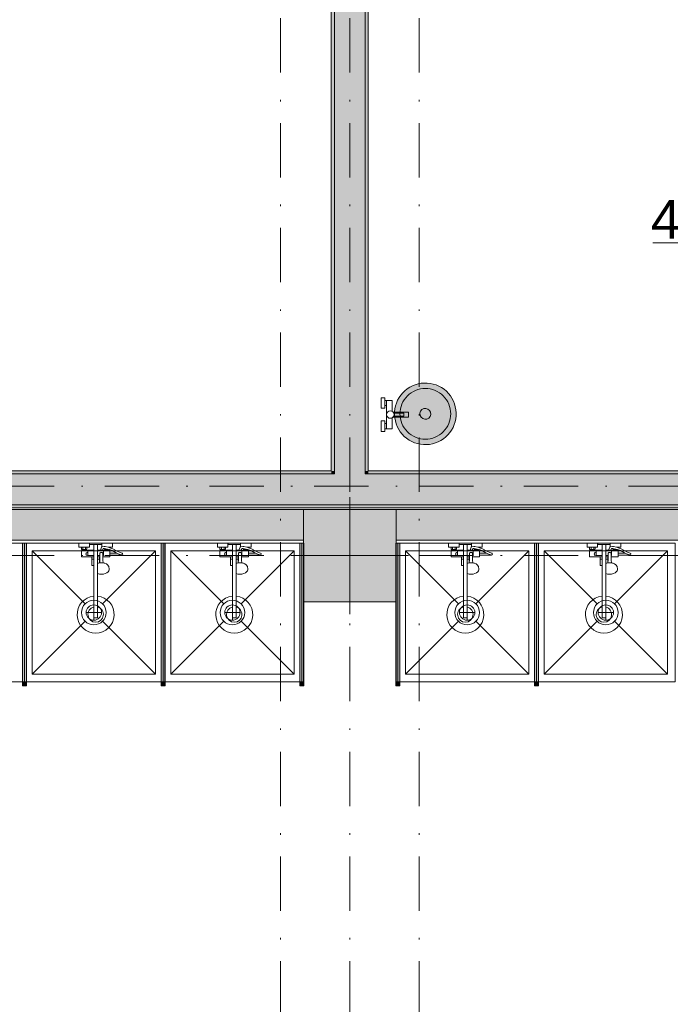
# Model space of a CAD drawing. Header units: millimetres. Extents: x 0 to 1184, y 0 to 836.
# Tile 48 of 61: x 780 to 822, y 420 to 484. Entities that reach past the tile are written whole.
import ezdxf
from ezdxf.xclip import XClip

# ---------------------------------------------------------------- set-up
doc = ezdxf.new("R2010")
doc.units = ezdxf.units.MM
doc.header["$MEASUREMENT"] = 0
doc.header["$XCLIPFRAME"] = 0
doc.linetypes.add('Штриховая', pattern=[5.644444, 2.822222, -2.822222])
doc.linetypes.add('Штрихпунктирная', pattern=[6.702778, 3.527778, -1.763889, 0, -1.411111])
for name, color, linetype in [('Интерьер - Оборудование', 7, 'Continuous'), ('Интерьер - Оборудование бань', 7, 'Continuous'), ('Интерьер - Сантехника', 7, 'Continuous'), ('Конструктив - Колонны', 7, 'Continuous'), ('Конструктив - Стены Блок 200 нов', 7, 'Continuous'), ('Конструктив - Стены Внутр сущ.', 7, 'Continuous'), ('Элемент Модели - Зона', 7, 'Continuous'), ('Элемент Модели - Оси', 7, 'Continuous')]:
    doc.layers.add(name, color=color, linetype=linetype)
doc.styles.add('СГЕНЕРИР_СТИЛЬ_3', font='txt')

# ---------------------------------------------------------------- blocks, each defined once
blk = doc.blocks.new('Чертеж_4_4', base_point=(-278.479, 89.564))
at = {"layer": 'Интерьер - Оборудование', "linetype": 'Continuous', "lineweight": 0, "true_color": 0x000000}
for points in [[(780.521, 450.364), (780.281, 450.364), (780.281, 441.364), (780.521, 441.364)], [(789.521, 450.364), (789.281, 450.364), (789.281, 441.364), (789.521, 441.364)], [(798.521, 450.364), (798.281, 450.364), (798.281, 441.364), (798.521, 441.364)], [(804.761, 450.364), (804.521, 450.364), (804.521, 441.364), (804.761, 441.364)], [(813.761, 450.364), (813.521, 450.364), (813.521, 441.364), (813.761, 441.364)], [(780.526, 441.114), (780.526, 441.364), (780.276, 441.364), (780.276, 441.114)], [(789.526, 441.114), (789.526, 441.364), (789.276, 441.364), (789.276, 441.114)], [(798.526, 441.114), (798.526, 441.364), (798.276, 441.364), (798.276, 441.114)], [(804.766, 441.114), (804.766, 441.364), (804.516, 441.364), (804.516, 441.114)], [(813.766, 441.114), (813.766, 441.364), (813.516, 441.364), (813.516, 441.114)]]:
    blk.add_hatch(color=18, dxfattribs=at).paths.add_polyline_path(points)
at = {"layer": 'Интерьер - Оборудование бань', "linetype": 'Continuous', "lineweight": 0, "true_color": 0xffffff}
blk.add_hatch(color=7, dxfattribs=at).paths.add_polyline_path([(804.426, 458.696), (804.44, 458.5), (804.477, 458.307), (804.529, 458.118), (804.603, 457.936), (804.694, 457.761), (804.801, 457.597), (804.923, 457.443), (805.06, 457.302), (805.211, 457.177), (805.372, 457.064), (805.545, 456.97), (805.725, 456.893), (805.912, 456.833), (806.104, 456.793), (806.299, 456.768), (806.496, 456.768), (806.692, 456.783), (806.885, 456.821), (807.074, 456.874), (807.256, 456.948), (807.43, 457.037), (807.596, 457.144), (807.748, 457.268), (807.89, 457.403), (808.017, 457.554), (808.127, 457.716), (808.223, 457.888), (808.301, 458.068), (808.361, 458.255), (808.397, 458.448), (808.423, 458.643), (808.423, 458.839), (808.409, 459.035), (808.369, 459.228), (808.319, 459.418), (808.246, 459.6), (808.155, 459.774), (808.048, 459.939), (807.926, 460.093), (807.789, 460.234), (807.637, 460.359), (807.476, 460.471), (807.304, 460.566), (807.123, 460.643), (806.936, 460.703), (806.744, 460.742), (806.549, 460.767), (806.353, 460.767), (806.157, 460.753), (805.964, 460.714), (805.775, 460.661), (805.593, 460.588), (805.418, 460.498), (805.253, 460.392), (805.1, 460.268), (804.958, 460.132), (804.832, 459.982), (804.721, 459.819), (804.626, 459.648), (804.548, 459.468), (804.488, 459.28), (804.449, 459.088), (804.426, 458.893)])
at = {"layer": 'Конструктив - Колонны', "linetype": 'Continuous', "lineweight": 0, "true_color": 0x000000}
blk.add_hatch(color=18, dxfattribs=at).paths.add_polyline_path([(798.521, 446.564), (804.521, 446.564), (804.521, 452.564), (798.521, 452.564)])
at = {"layer": 'Конструктив - Стены Блок 200 нов', "linetype": 'Continuous', "lineweight": 0, "true_color": 0x000000}
for points in [[(800.321, 511.364), (800.321, 455.064), (800.521, 455.064), (800.521, 511.364)], [(802.521, 455.064), (802.521, 511.364), (800.521, 511.364), (800.521, 455.064)], [(802.721, 455.064), (802.721, 511.364), (802.521, 511.364), (802.521, 455.064)], [(767.518, 452.864), (800.521, 452.864), (800.521, 454.864), (767.518, 454.864)], [(767.718, 454.864), (800.321, 454.864), (800.321, 455.064), (767.718, 455.064)], [(800.321, 454.864), (800.521, 454.864), (800.521, 455.064), (800.321, 455.064)], [(800.521, 454.864), (802.521, 454.864), (802.521, 455.064), (800.521, 455.064)], [(800.521, 452.864), (802.521, 452.864), (802.521, 454.864), (800.521, 454.864)], [(802.521, 454.864), (802.721, 454.864), (802.721, 455.064), (802.521, 455.064)], [(802.521, 452.864), (892.522, 452.864), (892.522, 454.864), (802.521, 454.864)], [(802.721, 454.864), (892.322, 454.864), (892.322, 455.064), (802.721, 455.064)], [(894.522, 452.864), (622.021, 452.864), (622.021, 452.664), (894.522, 452.664)]]:
    blk.add_hatch(color=18, dxfattribs=at).paths.add_polyline_path(points)
at = {"layer": 'Конструктив - Стены Внутр сущ.', "linetype": 'Continuous', "lineweight": 0, "true_color": 0x000000}
for points in [[(714.521, 452.564), (714.521, 450.564), (798.521, 450.564), (798.521, 452.564)], [(804.521, 452.564), (804.521, 450.564), (888.521, 450.564), (888.521, 452.564)]]:
    blk.add_hatch(color=18, dxfattribs=at).paths.add_polyline_path(points)
at = {"layer": 'Интерьер - Оборудование', "color": 7, "linetype": 'Continuous', "lineweight": 15}
for p, q in [((780.276, 441.364), (780.276, 450.364)), ((780.276, 450.364), (780.281, 450.364)), ((780.526, 450.364), (780.521, 450.364)), ((780.526, 441.364), (780.526, 450.364)), ((784.901, 450.284), (785.141, 450.284)), ((785.437, 450.134), (785.431, 450.132)), ((785.449, 450.137), (785.437, 450.134)), ((785.581, 450.158), (785.449, 450.137)), ((785.593, 450.159), (785.581, 450.158)), ((785.638, 450.15), (785.593, 450.159)), ((785.832, 450.114), (785.638, 450.15)), ((785.951, 450.071), (785.832, 450.114)), ((785.843, 450.109), (785.843, 450.109)), ((789.276, 441.364), (789.276, 450.364)), ((789.276, 450.364), (789.281, 450.364)), ((789.526, 450.364), (789.521, 450.364)), ((789.526, 441.364), (789.526, 450.364)), ((793.901, 450.284), (794.141, 450.284)), ((794.437, 450.134), (794.431, 450.132)), ((794.449, 450.137), (794.437, 450.134)), ((794.581, 450.158), (794.449, 450.137)), ((794.593, 450.159), (794.581, 450.158)), ((794.638, 450.15), (794.593, 450.159)), ((794.832, 450.114), (794.638, 450.15)), ((794.951, 450.071), (794.832, 450.114)), ((794.843, 450.109), (794.843, 450.109)), ((798.276, 441.364), (798.276, 450.364)), ((798.276, 450.364), (798.281, 450.364)), ((798.526, 450.364), (798.521, 450.364)), ((798.526, 441.364), (798.526, 450.364)), ((804.516, 441.364), (804.516, 450.364)), ((804.516, 450.364), (804.521, 450.364)), ((804.766, 450.364), (804.761, 450.364)), ((804.766, 441.364), (804.766, 450.364)), ((808.901, 450.284), (809.141, 450.284)), ((809.437, 450.134), (809.431, 450.132)), ((809.449, 450.137), (809.437, 450.134)), ((809.581, 450.158), (809.449, 450.137)), ((809.593, 450.159), (809.581, 450.158)), ((809.638, 450.15), (809.593, 450.159)), ((809.832, 450.114), (809.638, 450.15)), ((809.951, 450.071), (809.832, 450.114)), ((809.843, 450.109), (809.843, 450.109)), ((813.516, 441.364), (813.516, 450.364)), ((813.516, 450.364), (813.521, 450.364)), ((813.766, 450.364), (813.761, 450.364)), ((813.766, 441.364), (813.766, 450.364)), ((817.901, 450.284), (818.141, 450.284)), ((818.437, 450.134), (818.431, 450.132)), ((818.449, 450.137), (818.437, 450.134)), ((818.581, 450.158), (818.449, 450.137)), ((818.593, 450.159), (818.581, 450.158)), ((818.638, 450.15), (818.593, 450.159)), ((818.832, 450.114), (818.638, 450.15)), ((818.951, 450.071), (818.832, 450.114)), ((818.843, 450.109), (818.843, 450.109)), ((784.091, 450.104), (784.451, 450.104)), ((784.131, 449.964), (784.411, 449.964)), ((784.131, 449.884), (784.411, 449.884)), ((784.181, 450.104), (784.181, 449.964)), ((784.361, 450.104), (784.361, 449.964)), ((784.521, 449.884), (784.521, 449.564)), ((784.521, 449.564), (784.901, 449.564)), ((784.771, 449.484), (784.901, 449.484)), ((784.901, 449.924), (784.901, 448.914)), ((785.141, 448.394), (785.141, 449.924)), ((785.29, 449.564), (785.141, 449.564)), ((785.289, 449.484), (785.141, 449.484)), ((785.271, 449.484), (785.271, 449.089)), ((785.286, 449.273), (785.291, 449.696)), ((785.291, 449.696), (785.294, 449.712)), ((785.294, 449.712), (785.301, 449.728)), ((785.301, 449.728), (785.312, 449.741)), ((785.312, 449.741), (785.326, 449.751)), ((785.326, 449.751), (785.341, 449.756)), ((785.466, 449.924), (785.327, 449.924)), ((785.365, 449.768), (785.341, 449.756)), ((785.341, 449.756), (785.343, 449.757)), ((785.341, 449.756), (785.341, 449.756)), ((785.343, 449.757), (785.361, 449.759)), ((785.361, 449.759), (785.421, 449.759)), ((785.391, 449.772), (785.365, 449.768)), ((785.417, 449.768), (785.391, 449.772)), ((785.441, 449.756), (785.417, 449.768)), ((785.421, 449.759), (785.439, 449.757)), ((785.439, 449.757), (785.441, 449.756)), ((785.441, 449.756), (785.442, 449.756)), ((785.441, 449.756), (785.456, 449.751)), ((785.456, 449.751), (785.471, 449.741)), ((785.471, 449.741), (785.482, 449.728)), ((785.482, 449.728), (785.489, 449.712)), ((785.489, 449.712), (785.491, 449.696)), ((785.494, 449.484), (785.491, 449.696)), ((785.521, 449.564), (785.493, 449.564)), ((785.521, 449.564), (785.521, 449.884)), ((785.521, 449.844), (785.521, 449.871)), ((785.521, 449.813), (785.521, 449.844)), ((785.521, 449.779), (785.521, 449.813)), ((785.605, 450.025), (785.589, 450.028)), ((785.796, 449.989), (785.605, 450.025)), ((785.631, 449.964), (785.681, 449.964)), ((785.911, 449.884), (785.631, 449.884)), ((785.681, 450.011), (785.681, 449.964)), ((785.681, 449.964), (785.861, 449.964)), ((785.911, 449.948), (785.796, 449.989)), ((785.858, 450.104), (785.951, 450.104)), ((785.861, 449.965), (785.861, 449.964)), ((785.861, 449.964), (785.865, 449.964)), ((785.951, 449.729), (785.951, 449.599)), ((786.556, 449.647), (786.366, 449.729)), ((786.691, 449.602), (786.556, 449.647)), ((786.691, 449.602), (786.711, 449.599)), ((793.091, 450.104), (793.451, 450.104)), ((793.131, 449.964), (793.411, 449.964)), ((793.131, 449.884), (793.411, 449.884)), ((793.181, 450.104), (793.181, 449.964)), ((793.361, 450.104), (793.361, 449.964)), ((793.521, 449.884), (793.521, 449.564)), ((793.521, 449.564), (793.901, 449.564)), ((793.771, 449.484), (793.901, 449.484)), ((793.901, 449.924), (793.901, 448.914)), ((794.141, 448.394), (794.141, 449.924)), ((794.29, 449.564), (794.141, 449.564)), ((794.289, 449.484), (794.141, 449.484)), ((794.271, 449.484), (794.271, 449.089)), ((794.286, 449.273), (794.291, 449.696)), ((794.291, 449.696), (794.294, 449.712)), ((794.294, 449.712), (794.301, 449.728)), ((794.301, 449.728), (794.312, 449.741)), ((794.312, 449.741), (794.326, 449.751)), ((794.326, 449.751), (794.341, 449.756)), ((794.466, 449.924), (794.327, 449.924)), ((794.365, 449.768), (794.341, 449.756)), ((794.341, 449.756), (794.343, 449.757)), ((794.341, 449.756), (794.341, 449.756)), ((794.343, 449.757), (794.361, 449.759)), ((794.361, 449.759), (794.421, 449.759)), ((794.391, 449.772), (794.365, 449.768)), ((794.417, 449.768), (794.391, 449.772)), ((794.441, 449.756), (794.417, 449.768)), ((794.421, 449.759), (794.439, 449.757)), ((794.439, 449.757), (794.441, 449.756)), ((794.441, 449.756), (794.442, 449.756)), ((794.441, 449.756), (794.456, 449.751)), ((794.456, 449.751), (794.471, 449.741)), ((794.471, 449.741), (794.482, 449.728)), ((794.482, 449.728), (794.489, 449.712)), ((794.489, 449.712), (794.491, 449.696)), ((794.494, 449.484), (794.491, 449.696)), ((794.521, 449.564), (794.493, 449.564)), ((794.521, 449.564), (794.521, 449.884)), ((794.521, 449.844), (794.521, 449.871)), ((794.521, 449.813), (794.521, 449.844)), ((794.521, 449.779), (794.521, 449.813)), ((794.605, 450.025), (794.589, 450.028)), ((794.796, 449.989), (794.605, 450.025)), ((794.631, 449.964), (794.681, 449.964)), ((794.911, 449.884), (794.631, 449.884)), ((794.681, 450.011), (794.681, 449.964)), ((794.681, 449.964), (794.861, 449.964)), ((794.911, 449.948), (794.796, 449.989)), ((794.858, 450.104), (794.951, 450.104)), ((794.861, 449.965), (794.861, 449.964)), ((794.861, 449.964), (794.865, 449.964)), ((794.951, 449.729), (794.951, 449.599)), ((795.556, 449.647), (795.366, 449.729)), ((795.691, 449.602), (795.556, 449.647)), ((795.691, 449.602), (795.711, 449.599)), ((808.091, 450.104), (808.451, 450.104)), ((808.131, 449.964), (808.411, 449.964)), ((808.131, 449.884), (808.411, 449.884)), ((808.181, 450.104), (808.181, 449.964)), ((808.361, 450.104), (808.361, 449.964)), ((808.521, 449.884), (808.521, 449.564)), ((808.521, 449.564), (808.901, 449.564)), ((808.771, 449.484), (808.901, 449.484)), ((808.901, 449.924), (808.901, 448.914)), ((809.141, 448.394), (809.141, 449.924)), ((809.29, 449.564), (809.141, 449.564)), ((809.289, 449.484), (809.141, 449.484)), ((809.271, 449.484), (809.271, 449.089)), ((809.286, 449.273), (809.291, 449.696)), ((809.291, 449.696), (809.294, 449.712)), ((809.294, 449.712), (809.301, 449.728)), ((809.301, 449.728), (809.312, 449.741)), ((809.312, 449.741), (809.326, 449.751)), ((809.326, 449.751), (809.341, 449.756)), ((809.466, 449.924), (809.327, 449.924)), ((809.365, 449.768), (809.341, 449.756)), ((809.341, 449.756), (809.343, 449.757)), ((809.341, 449.756), (809.341, 449.756)), ((809.343, 449.757), (809.361, 449.759)), ((809.361, 449.759), (809.421, 449.759)), ((809.391, 449.772), (809.365, 449.768)), ((809.417, 449.768), (809.391, 449.772)), ((809.441, 449.756), (809.417, 449.768)), ((809.421, 449.759), (809.439, 449.757)), ((809.439, 449.757), (809.441, 449.756)), ((809.441, 449.756), (809.442, 449.756)), ((809.441, 449.756), (809.456, 449.751)), ((809.456, 449.751), (809.471, 449.741)), ((809.471, 449.741), (809.482, 449.728)), ((809.482, 449.728), (809.489, 449.712)), ((809.489, 449.712), (809.491, 449.696)), ((809.494, 449.484), (809.491, 449.696)), ((809.521, 449.564), (809.493, 449.564)), ((809.521, 449.564), (809.521, 449.884)), ((809.521, 449.844), (809.521, 449.871)), ((809.521, 449.813), (809.521, 449.844)), ((809.521, 449.779), (809.521, 449.813)), ((809.605, 450.025), (809.589, 450.028)), ((809.796, 449.989), (809.605, 450.025)), ((809.631, 449.964), (809.681, 449.964)), ((809.911, 449.884), (809.631, 449.884)), ((809.681, 450.011), (809.681, 449.964)), ((809.681, 449.964), (809.861, 449.964)), ((809.911, 449.948), (809.796, 449.989)), ((809.858, 450.104), (809.951, 450.104)), ((809.861, 449.965), (809.861, 449.964)), ((809.861, 449.964), (809.865, 449.964)), ((809.951, 449.729), (809.951, 449.599)), ((810.556, 449.647), (810.366, 449.729)), ((810.691, 449.602), (810.556, 449.647)), ((810.691, 449.602), (810.711, 449.599)), ((817.091, 450.104), (817.451, 450.104)), ((817.131, 449.964), (817.411, 449.964)), ((817.131, 449.884), (817.411, 449.884)), ((817.181, 450.104), (817.181, 449.964)), ((817.361, 450.104), (817.361, 449.964)), ((817.521, 449.884), (817.521, 449.564)), ((817.521, 449.564), (817.901, 449.564)), ((817.771, 449.484), (817.901, 449.484)), ((817.901, 449.924), (817.901, 448.914)), ((818.141, 448.394), (818.141, 449.924)), ((818.29, 449.564), (818.141, 449.564)), ((818.289, 449.484), (818.141, 449.484)), ((818.271, 449.484), (818.271, 449.089)), ((818.286, 449.273), (818.291, 449.696)), ((818.291, 449.696), (818.294, 449.712)), ((818.294, 449.712), (818.301, 449.728)), ((818.301, 449.728), (818.312, 449.741)), ((818.312, 449.741), (818.326, 449.751)), ((818.326, 449.751), (818.341, 449.756)), ((818.466, 449.924), (818.327, 449.924)), ((818.365, 449.768), (818.341, 449.756)), ((818.341, 449.756), (818.343, 449.757)), ((818.341, 449.756), (818.341, 449.756)), ((818.343, 449.757), (818.361, 449.759)), ((818.361, 449.759), (818.421, 449.759)), ((818.391, 449.772), (818.365, 449.768)), ((818.417, 449.768), (818.391, 449.772)), ((818.441, 449.756), (818.417, 449.768)), ((818.421, 449.759), (818.439, 449.757)), ((818.439, 449.757), (818.441, 449.756)), ((818.441, 449.756), (818.442, 449.756)), ((818.441, 449.756), (818.456, 449.751)), ((818.456, 449.751), (818.471, 449.741)), ((818.471, 449.741), (818.482, 449.728)), ((818.482, 449.728), (818.489, 449.712)), ((818.489, 449.712), (818.491, 449.696)), ((818.494, 449.484), (818.491, 449.696)), ((818.521, 449.564), (818.493, 449.564)), ((818.521, 449.564), (818.521, 449.884)), ((818.521, 449.844), (818.521, 449.871)), ((818.521, 449.813), (818.521, 449.844)), ((818.521, 449.779), (818.521, 449.813)), ((818.605, 450.025), (818.589, 450.028)), ((818.796, 449.989), (818.605, 450.025)), ((818.631, 449.964), (818.681, 449.964)), ((818.911, 449.884), (818.631, 449.884)), ((818.681, 450.011), (818.681, 449.964)), ((818.681, 449.964), (818.861, 449.964)), ((818.911, 449.948), (818.796, 449.989)), ((818.858, 450.104), (818.951, 450.104)), ((818.861, 449.965), (818.861, 449.964)), ((818.861, 449.964), (818.865, 449.964)), ((818.951, 449.729), (818.951, 449.599)), ((819.556, 449.647), (819.366, 449.729)), ((819.691, 449.602), (819.556, 449.647)), ((819.691, 449.602), (819.711, 449.599)), ((784.771, 449.334), (784.901, 449.334)), ((785.271, 449.334), (785.141, 449.334)), ((785.141, 449.081), (785.142, 449.081)), ((785.163, 449.062), (785.141, 449.052)), ((785.142, 448.94), (785.141, 448.941)), ((785.215, 449.076), (785.163, 449.062)), ((785.3, 449.096), (785.215, 449.076)), ((785.281, 449.091), (785.286, 449.273)), ((785.391, 449.103), (785.3, 449.096)), ((785.483, 449.096), (785.391, 449.103)), ((785.501, 449.091), (785.483, 449.096)), ((793.771, 449.334), (793.901, 449.334)), ((794.271, 449.334), (794.141, 449.334)), ((794.141, 449.081), (794.142, 449.081)), ((794.163, 449.062), (794.141, 449.052)), ((794.142, 448.94), (794.141, 448.941)), ((794.215, 449.076), (794.163, 449.062)), ((794.3, 449.096), (794.215, 449.076)), ((794.281, 449.091), (794.286, 449.273)), ((794.391, 449.103), (794.3, 449.096)), ((794.483, 449.096), (794.391, 449.103)), ((794.501, 449.091), (794.483, 449.096)), ((808.771, 449.334), (808.901, 449.334)), ((809.271, 449.334), (809.141, 449.334)), ((809.141, 449.081), (809.142, 449.081)), ((809.163, 449.062), (809.141, 449.052)), ((809.142, 448.94), (809.141, 448.941)), ((809.215, 449.076), (809.163, 449.062)), ((809.3, 449.096), (809.215, 449.076)), ((809.281, 449.091), (809.286, 449.273)), ((809.391, 449.103), (809.3, 449.096)), ((809.483, 449.096), (809.391, 449.103)), ((809.501, 449.091), (809.483, 449.096)), ((817.771, 449.334), (817.901, 449.334)), ((818.271, 449.334), (818.141, 449.334)), ((818.141, 449.081), (818.142, 449.081)), ((818.163, 449.062), (818.141, 449.052)), ((818.142, 448.94), (818.141, 448.941)), ((818.215, 449.076), (818.163, 449.062)), ((818.3, 449.096), (818.215, 449.076)), ((818.281, 449.091), (818.286, 449.273)), ((818.391, 449.103), (818.3, 449.096)), ((818.483, 449.096), (818.391, 449.103)), ((818.501, 449.091), (818.483, 449.096)), ((784.901, 446.928), (784.901, 445.514)), ((785.141, 446.928), (785.141, 445.514)), ((793.901, 446.928), (793.901, 445.514)), ((794.141, 446.928), (794.141, 445.514)), ((808.901, 446.928), (808.901, 445.514)), ((809.141, 446.928), (809.141, 445.514)), ((817.901, 446.928), (817.901, 445.514)), ((818.141, 446.928), (818.141, 445.514)), ((784.901, 445.514), (785.141, 445.514)), ((793.901, 445.514), (794.141, 445.514)), ((808.901, 445.514), (809.141, 445.514)), ((817.901, 445.514), (818.141, 445.514)), ((780.281, 441.364), (780.276, 441.364)), ((780.521, 441.364), (780.526, 441.364)), ((789.281, 441.364), (789.276, 441.364)), ((789.521, 441.364), (789.526, 441.364)), ((798.281, 441.364), (798.276, 441.364)), ((798.521, 441.364), (798.526, 441.364)), ((804.521, 441.364), (804.516, 441.364)), ((804.761, 441.364), (804.766, 441.364)), ((813.521, 441.364), (813.516, 441.364)), ((813.761, 441.364), (813.766, 441.364))]:
    blk.add_line(p, q, dxfattribs=at)
at = {"layer": 'Интерьер - Оборудование', "color": 7, "linetype": 'Continuous', "lineweight": 15, "flags": 128}
for points in [[(780.521, 450.364), (780.281, 450.364), (780.281, 441.364), (780.521, 441.364)], [(789.521, 450.364), (789.281, 450.364), (789.281, 441.364), (789.521, 441.364)], [(798.521, 450.364), (798.281, 450.364), (798.281, 441.364), (798.521, 441.364)], [(804.761, 450.364), (804.521, 450.364), (804.521, 441.364), (804.761, 441.364)], [(813.761, 450.364), (813.521, 450.364), (813.521, 441.364), (813.761, 441.364)], [(785.521, 449.924), (785.466, 449.924), (785.503, 450.014), (785.589, 450.028), (785.591, 449.964), (785.631, 449.964), (785.631, 449.884), (785.521, 449.884)], [(785.911, 449.884), (785.911, 449.948), (786.09, 449.884), (786.352, 449.735), (786.366, 449.729), (785.951, 449.729), (785.951, 449.884)], [(794.521, 449.924), (794.466, 449.924), (794.503, 450.014), (794.589, 450.028), (794.591, 449.964), (794.631, 449.964), (794.631, 449.884), (794.521, 449.884)], [(794.911, 449.884), (794.911, 449.948), (795.09, 449.884), (795.352, 449.735), (795.366, 449.729), (794.951, 449.729), (794.951, 449.884)], [(809.521, 449.924), (809.466, 449.924), (809.503, 450.014), (809.589, 450.028), (809.591, 449.964), (809.631, 449.964), (809.631, 449.884), (809.521, 449.884)], [(809.911, 449.884), (809.911, 449.948), (810.09, 449.884), (810.352, 449.735), (810.366, 449.729), (809.951, 449.729), (809.951, 449.884)], [(818.521, 449.924), (818.466, 449.924), (818.503, 450.014), (818.589, 450.028), (818.591, 449.964), (818.631, 449.964), (818.631, 449.884), (818.521, 449.884)], [(818.911, 449.884), (818.911, 449.948), (819.09, 449.884), (819.352, 449.735), (819.366, 449.729), (818.951, 449.729), (818.951, 449.884)], [(780.526, 441.114), (780.526, 441.364), (780.276, 441.364), (780.276, 441.114)], [(789.526, 441.114), (789.526, 441.364), (789.276, 441.364), (789.276, 441.114)], [(798.526, 441.114), (798.526, 441.364), (798.276, 441.364), (798.276, 441.114)], [(804.766, 441.114), (804.766, 441.364), (804.516, 441.364), (804.516, 441.114)], [(813.766, 441.114), (813.766, 441.364), (813.516, 441.364), (813.516, 441.114)]]:
    blk.add_lwpolyline(points, close=True, dxfattribs=at)
for points in [[(784.901, 446.928, 19.949874), (785.141, 446.928), (785.141, 448.394), (785.262, 448.365), (785.391, 448.355), (785.521, 448.365), (785.641, 448.394), (785.745, 448.439), (785.824, 448.499), (785.874, 448.568), (785.891, 448.642), (785.891, 448.749), (785.886, 448.78), (785.869, 448.854), (785.855, 448.881), (785.807, 448.948), (785.786, 448.966), (785.714, 449.02), (785.619, 449.062), (785.568, 449.076), (785.501, 449.091), (785.496, 449.273), (785.494, 449.484), (785.951, 449.484), (785.951, 449.599), (786.711, 449.599, 0.853753), (786.732, 449.726), (786.603, 449.768), (786.411, 449.851), (786.144, 450.003), (785.951, 450.071), (785.951, 450.104), (786.111, 450.104), (786.111, 450.364), (785.431, 450.364), (785.431, 450.132), (785.415, 450.122), (785.406, 450.113), (785.4, 450.102), (785.326, 449.924), (785.141, 449.924), (785.141, 450.284), (785.421, 450.284), (785.421, 450.364), (784.621, 450.364), (784.621, 450.284), (784.901, 450.284), (784.901, 449.924), (784.521, 449.924), (784.521, 449.884), (784.411, 449.884), (784.411, 449.964), (784.451, 449.964), (784.451, 450.104), (784.611, 450.104), (784.611, 450.364), (783.931, 450.364), (783.931, 450.104), (784.091, 450.104), (784.091, 449.964), (784.131, 449.964), (784.131, 449.884), (784.091, 449.884), (784.091, 449.484), (784.771, 449.484), (784.771, 448.914), (784.793, 448.914), (784.818, 448.914), (784.851, 448.914), (784.89, 448.914), (784.901, 448.914)], [(793.901, 446.928, 19.949874), (794.141, 446.928), (794.141, 448.394), (794.262, 448.365), (794.391, 448.355), (794.521, 448.365), (794.641, 448.394), (794.745, 448.439), (794.824, 448.499), (794.874, 448.568), (794.891, 448.642), (794.891, 448.749), (794.886, 448.78), (794.869, 448.854), (794.855, 448.881), (794.807, 448.948), (794.786, 448.966), (794.714, 449.02), (794.619, 449.062), (794.568, 449.076), (794.501, 449.091), (794.496, 449.273), (794.494, 449.484), (794.951, 449.484), (794.951, 449.599), (795.711, 449.599, 0.853753), (795.732, 449.726), (795.603, 449.768), (795.411, 449.851), (795.144, 450.003), (794.951, 450.071), (794.951, 450.104), (795.111, 450.104), (795.111, 450.364), (794.431, 450.364), (794.431, 450.132), (794.415, 450.122), (794.406, 450.113), (794.4, 450.102), (794.326, 449.924), (794.141, 449.924), (794.141, 450.284), (794.421, 450.284), (794.421, 450.364), (793.621, 450.364), (793.621, 450.284), (793.901, 450.284), (793.901, 449.924), (793.521, 449.924), (793.521, 449.884), (793.411, 449.884), (793.411, 449.964), (793.451, 449.964), (793.451, 450.104), (793.611, 450.104), (793.611, 450.364), (792.931, 450.364), (792.931, 450.104), (793.091, 450.104), (793.091, 449.964), (793.131, 449.964), (793.131, 449.884), (793.091, 449.884), (793.091, 449.484), (793.771, 449.484), (793.771, 448.914), (793.793, 448.914), (793.818, 448.914), (793.851, 448.914), (793.89, 448.914), (793.901, 448.914)], [(808.901, 446.928, 19.949874), (809.141, 446.928), (809.141, 448.394), (809.262, 448.365), (809.391, 448.355), (809.521, 448.365), (809.641, 448.394), (809.745, 448.439), (809.824, 448.499), (809.874, 448.568), (809.891, 448.642), (809.891, 448.749), (809.886, 448.78), (809.869, 448.854), (809.855, 448.881), (809.807, 448.948), (809.786, 448.966), (809.714, 449.02), (809.619, 449.062), (809.568, 449.076), (809.501, 449.091), (809.496, 449.273), (809.494, 449.484), (809.951, 449.484), (809.951, 449.599), (810.711, 449.599, 0.853753), (810.732, 449.726), (810.603, 449.768), (810.411, 449.851), (810.144, 450.003), (809.951, 450.071), (809.951, 450.104), (810.111, 450.104), (810.111, 450.364), (809.431, 450.364), (809.431, 450.132), (809.415, 450.122), (809.406, 450.113), (809.4, 450.102), (809.326, 449.924), (809.141, 449.924), (809.141, 450.284), (809.421, 450.284), (809.421, 450.364), (808.621, 450.364), (808.621, 450.284), (808.901, 450.284), (808.901, 449.924), (808.521, 449.924), (808.521, 449.884), (808.411, 449.884), (808.411, 449.964), (808.451, 449.964), (808.451, 450.104), (808.611, 450.104), (808.611, 450.364), (807.931, 450.364), (807.931, 450.104), (808.091, 450.104), (808.091, 449.964), (808.131, 449.964), (808.131, 449.884), (808.091, 449.884), (808.091, 449.484), (808.771, 449.484), (808.771, 448.914), (808.793, 448.914), (808.818, 448.914), (808.851, 448.914), (808.89, 448.914), (808.901, 448.914)], [(817.901, 446.928, 19.949874), (818.141, 446.928), (818.141, 448.394), (818.262, 448.365), (818.391, 448.355), (818.521, 448.365), (818.641, 448.394), (818.745, 448.439), (818.824, 448.499), (818.874, 448.568), (818.891, 448.642), (818.891, 448.749), (818.886, 448.78), (818.869, 448.854), (818.855, 448.881), (818.807, 448.948), (818.786, 448.966), (818.714, 449.02), (818.619, 449.062), (818.568, 449.076), (818.501, 449.091), (818.496, 449.273), (818.494, 449.484), (818.951, 449.484), (818.951, 449.599), (819.711, 449.599, 0.853753), (819.732, 449.726), (819.603, 449.768), (819.411, 449.851), (819.144, 450.003), (818.951, 450.071), (818.951, 450.104), (819.111, 450.104), (819.111, 450.364), (818.431, 450.364), (818.431, 450.132), (818.415, 450.122), (818.406, 450.113), (818.4, 450.102), (818.326, 449.924), (818.141, 449.924), (818.141, 450.284), (818.421, 450.284), (818.421, 450.364), (817.621, 450.364), (817.621, 450.284), (817.901, 450.284), (817.901, 449.924), (817.521, 449.924), (817.521, 449.884), (817.411, 449.884), (817.411, 449.964), (817.451, 449.964), (817.451, 450.104), (817.611, 450.104), (817.611, 450.364), (816.931, 450.364), (816.931, 450.104), (817.091, 450.104), (817.091, 449.964), (817.131, 449.964), (817.131, 449.884), (817.091, 449.884), (817.091, 449.484), (817.771, 449.484), (817.771, 448.914), (817.793, 448.914), (817.818, 448.914), (817.851, 448.914), (817.89, 448.914), (817.901, 448.914)]]:
    blk.add_lwpolyline(points, format="xyb", close=True, dxfattribs=at)
at = {"layer": 'Интерьер - Оборудование', "color": 7, "linetype": 'Continuous', "lineweight": 15}
for centre, radius, start, end in [((784.476, 449.664), 0.09, 60, 300), ((793.476, 449.664), 0.09, 60, 300), ((808.476, 449.664), 0.09, 60, 300), ((817.476, 449.664), 0.09, 60, 300), ((785.021, 445.734), 0.5, 103.88654, 76.11346), ((794.021, 445.734), 0.5, 103.88654, 76.11346), ((809.021, 445.734), 0.5, 103.88654, 76.11346), ((818.021, 445.734), 0.5, 103.88654, 76.11346)]:
    blk.add_arc(centre, radius, start, end, dxfattribs=at)
at = {"layer": 'Интерьер - Оборудование бань', "color": 7, "linetype": 'Continuous', "lineweight": 15}
for p, q in [((805.794, 460.289), (805.946, 460.344)), ((805.946, 460.344), (806.103, 460.382)), ((806.103, 460.382), (806.263, 460.408)), ((806.263, 460.408), (806.424, 460.414)), ((806.424, 460.414), (806.586, 460.408)), ((806.586, 460.408), (806.745, 460.382)), ((806.745, 460.382), (806.902, 460.344)), ((806.902, 460.344), (807.054, 460.289)), ((805.055, 459.683), (805.151, 459.813)), ((805.151, 459.813), (805.259, 459.933)), ((805.259, 459.933), (805.38, 460.04)), ((805.38, 460.04), (805.509, 460.137)), ((805.509, 460.137), (805.648, 460.22)), ((805.648, 460.22), (805.794, 460.289)), ((807.054, 460.289), (807.201, 460.22)), ((807.201, 460.22), (807.34, 460.137)), ((807.34, 460.137), (807.469, 460.04)), ((807.469, 460.04), (807.59, 459.933)), ((807.59, 459.933), (807.698, 459.813)), ((807.698, 459.813), (807.793, 459.683)), ((803.791, 459.298), (803.791, 459.638)), ((803.911, 459.298), (803.911, 459.638)), ((804.785, 458.929), (804.81, 459.089)), ((804.81, 459.089), (804.847, 459.246)), ((804.847, 459.246), (804.902, 459.398)), ((804.902, 459.398), (804.972, 459.544)), ((804.972, 459.544), (805.055, 459.683)), ((806.204, 459.041), (806.325, 459.107)), ((806.325, 459.107), (806.462, 459.117)), ((806.462, 459.117), (806.593, 459.077)), ((806.593, 459.077), (806.699, 458.99)), ((807.793, 459.683), (807.877, 459.544)), ((807.877, 459.544), (807.947, 459.398)), ((807.947, 459.398), (808.001, 459.246)), ((808.001, 459.246), (808.037, 459.089)), ((808.037, 459.089), (808.064, 458.929)), ((804.37, 458.818), (805.021, 458.818)), ((805.021, 458.618), (804.37, 458.618)), ((804.779, 458.768), (804.785, 458.929)), ((804.785, 458.606), (804.779, 458.768)), ((804.81, 458.447), (804.785, 458.606)), ((804.847, 458.289), (804.81, 458.447)), ((805.021, 458.818), (805.021, 458.618)), ((806.073, 458.806), (806.115, 458.936)), ((806.088, 458.669), (806.073, 458.806)), ((806.149, 458.546), (806.088, 458.669)), ((806.115, 458.936), (806.204, 459.041)), ((806.255, 458.459), (806.149, 458.546)), ((806.387, 458.418), (806.255, 458.459)), ((806.524, 458.429), (806.387, 458.418)), ((806.645, 458.494), (806.524, 458.429)), ((806.734, 458.599), (806.645, 458.494)), ((806.699, 458.99), (806.761, 458.867)), ((806.776, 458.73), (806.734, 458.599)), ((806.761, 458.867), (806.776, 458.73)), ((808.037, 458.447), (808.001, 458.289)), ((808.064, 458.606), (808.037, 458.447)), ((808.064, 458.929), (808.07, 458.768)), ((808.07, 458.768), (808.064, 458.606)), ((803.791, 458.138), (803.791, 457.798)), ((803.911, 458.138), (803.911, 457.798)), ((804.902, 458.137), (804.847, 458.289)), ((804.972, 457.991), (804.902, 458.137)), ((805.055, 457.853), (804.972, 457.991)), ((805.151, 457.723), (805.055, 457.853)), ((807.793, 457.853), (807.698, 457.723)), ((807.877, 457.991), (807.793, 457.853)), ((807.947, 458.137), (807.877, 457.991)), ((808.001, 458.289), (807.947, 458.137)), ((805.259, 457.603), (805.151, 457.723)), ((805.38, 457.495), (805.259, 457.603)), ((805.509, 457.398), (805.38, 457.495)), ((805.648, 457.316), (805.509, 457.398)), ((805.794, 457.247), (805.648, 457.316)), ((805.946, 457.192), (805.794, 457.247)), ((806.103, 457.154), (805.946, 457.192)), ((806.263, 457.128), (806.103, 457.154)), ((806.745, 457.154), (806.586, 457.128)), ((806.902, 457.192), (806.745, 457.154)), ((807.054, 457.247), (806.902, 457.192)), ((807.201, 457.316), (807.054, 457.247)), ((807.34, 457.398), (807.201, 457.316)), ((807.469, 457.495), (807.34, 457.398)), ((807.59, 457.603), (807.469, 457.495)), ((807.698, 457.723), (807.59, 457.603)), ((806.424, 457.122), (806.263, 457.128)), ((806.586, 457.128), (806.424, 457.122))]:
    blk.add_line(p, q, dxfattribs=at)
at = {"layer": 'Интерьер - Оборудование бань', "color": 7, "linetype": 'Continuous', "lineweight": 15, "flags": 128}
blk.add_lwpolyline([(804.426, 458.696), (804.426, 458.893), (804.449, 459.088), (804.488, 459.28), (804.548, 459.468), (804.626, 459.648), (804.721, 459.819), (804.832, 459.982), (804.958, 460.132), (805.1, 460.268), (805.253, 460.392), (805.418, 460.498), (805.593, 460.588), (805.775, 460.661), (805.964, 460.714), (806.157, 460.753), (806.353, 460.767), (806.549, 460.767), (806.744, 460.742), (806.936, 460.703), (807.123, 460.643), (807.304, 460.566), (807.476, 460.471), (807.637, 460.359), (807.789, 460.234), (807.926, 460.093), (808.048, 459.939), (808.155, 459.774), (808.246, 459.6), (808.319, 459.418), (808.369, 459.228), (808.409, 459.035), (808.423, 458.839), (808.423, 458.643), (808.397, 458.448), (808.361, 458.255), (808.301, 458.068), (808.223, 457.888), (808.127, 457.716), (808.017, 457.554), (807.89, 457.403), (807.748, 457.268), (807.596, 457.144), (807.43, 457.037), (807.256, 456.948), (807.074, 456.874), (806.885, 456.821), (806.692, 456.783), (806.496, 456.768), (806.299, 456.768), (806.104, 456.793), (805.912, 456.833), (805.725, 456.893), (805.545, 456.97), (805.372, 457.064), (805.211, 457.177), (805.06, 457.302), (804.923, 457.443), (804.801, 457.597), (804.694, 457.761), (804.603, 457.936), (804.529, 458.118), (804.477, 458.307), (804.44, 458.5)], close=True, dxfattribs=at)
blk.add_lwpolyline([(805.338, 458.88), (805.338, 458.556), (804.834, 458.556), (804.701, 458.556), (804.329, 458.556, -0.06464), (804.281, 458.516), (804.281, 457.798), (803.791, 457.798), (803.791, 457.628), (803.551, 457.628), (803.551, 458.308), (803.791, 458.308), (803.791, 458.138), (803.911, 458.138), (803.911, 459.298), (803.791, 459.298), (803.791, 459.128), (803.551, 459.128), (803.551, 459.808), (803.791, 459.808), (803.791, 459.638), (804.281, 459.638), (804.281, 458.919, -0.06464), (804.329, 458.88)], format="xyb", close=True, dxfattribs=at)
at = {"layer": 'Интерьер - Оборудование бань', "color": 7, "linetype": 'Continuous', "lineweight": 15}
blk.add_circle((804.151, 458.718), 0.24, dxfattribs=at)
for start, end in [(56.40326, 123.59674), (236.40326, 303.59674)]:
    blk.add_arc((804.805, 458.718), 0.12, start, end, dxfattribs=at)
at = {"layer": 'Интерьер - Сантехника', "color": 7, "linetype": 'Continuous', "lineweight": 15}
for p, q in [((780.901, 449.864), (780.901, 441.864)), ((788.901, 449.864), (780.901, 449.864)), ((780.901, 449.864), (784.336, 446.43)), ((788.901, 449.864), (785.467, 446.43)), ((788.901, 441.864), (788.901, 449.864)), ((789.901, 449.864), (789.901, 441.864)), ((797.901, 449.864), (789.901, 449.864)), ((789.901, 449.864), (793.336, 446.43)), ((797.901, 449.864), (794.467, 446.43)), ((797.901, 441.864), (797.901, 449.864)), ((805.141, 449.864), (805.141, 441.864)), ((813.141, 449.864), (805.141, 449.864)), ((805.141, 449.864), (808.576, 446.43)), ((813.141, 449.864), (809.707, 446.43)), ((813.141, 441.864), (813.141, 449.864)), ((814.141, 449.864), (814.141, 441.864)), ((822.141, 449.864), (814.141, 449.864)), ((814.141, 449.864), (817.576, 446.43)), ((822.141, 449.864), (818.707, 446.43)), ((822.141, 441.864), (822.141, 449.864)), ((784.901, 445.364), (784.901, 446.364)), ((793.901, 445.364), (793.901, 446.364)), ((809.141, 445.364), (809.141, 446.364)), ((818.141, 445.364), (818.141, 446.364)), ((784.401, 445.864), (785.401, 445.864)), ((793.401, 445.864), (794.401, 445.864)), ((808.641, 445.864), (809.641, 445.864)), ((817.641, 445.864), (818.641, 445.864)), ((780.901, 441.864), (784.336, 445.298)), ((788.901, 441.864), (785.467, 445.298)), ((789.901, 441.864), (793.336, 445.298)), ((797.901, 441.864), (794.467, 445.298)), ((805.141, 441.864), (808.576, 445.298)), ((813.141, 441.864), (809.707, 445.298)), ((814.141, 441.864), (817.576, 445.298)), ((822.141, 441.864), (818.707, 445.298)), ((780.901, 441.864), (788.901, 441.864)), ((789.901, 441.864), (797.901, 441.864)), ((805.141, 441.864), (813.141, 441.864)), ((814.141, 441.864), (822.141, 441.864))]:
    blk.add_line(p, q, dxfattribs=at)
at = {"layer": 'Интерьер - Сантехника', "color": 7, "linetype": 'Continuous', "lineweight": 15, "flags": 128}
for points in [[(771.401, 441.364), (780.401, 441.364), (780.401, 450.364), (771.401, 450.364)], [(780.401, 441.364), (789.401, 441.364), (789.401, 450.364), (780.401, 450.364)], [(789.401, 441.364), (798.401, 441.364), (798.401, 450.364), (789.401, 450.364)], [(804.641, 441.364), (813.641, 441.364), (813.641, 450.364), (804.641, 450.364)], [(813.641, 441.364), (822.641, 441.364), (822.641, 450.364), (813.641, 450.364)]]:
    blk.add_lwpolyline(points, close=True, dxfattribs=at)
at = {"layer": 'Интерьер - Сантехника', "color": 7, "linetype": 'Continuous', "lineweight": 15}
for centre, radius in [((784.901, 445.864), 0.8), ((784.901, 445.864), 0.5), ((793.901, 445.864), 0.8), ((793.901, 445.864), 0.5), ((809.141, 445.864), 0.8), ((809.141, 445.864), 0.5), ((818.141, 445.864), 0.8), ((818.141, 445.864), 0.5)]:
    blk.add_circle(centre, radius, dxfattribs=at)
at = {"layer": 'Конструктив - Колонны', "color": 251, "linetype": 'Continuous', "lineweight": 5, "true_color": 0x575757}
for p, q in [((801.521, 450.364), (801.521, 453.364)), ((800.721, 449.564), (797.721, 449.564)), ((802.321, 449.564), (805.321, 449.564)), ((801.521, 448.764), (801.521, 445.764))]:
    blk.add_line(p, q, dxfattribs=at)
at = {"layer": 'Конструктив - Колонны', "color": 251, "linetype": 'Continuous', "lineweight": 15, "true_color": 0x575757, "flags": 128}
blk.add_lwpolyline([(798.521, 446.564), (804.521, 446.564), (804.521, 452.564), (798.521, 452.564)], close=True, dxfattribs=at)
at = {"layer": 'Конструктив - Колонны', "color": 251, "linetype": 'Continuous', "lineweight": 5, "true_color": 0x575757}
blk.add_point((801.521, 449.564), dxfattribs=at)
at = {"layer": 'Конструктив - Стены Блок 200 нов', "color": 251, "linetype": 'Continuous', "lineweight": 20, "true_color": 0x575757}
for p, q in [((800.521, 511.364), (800.521, 455.064)), ((802.521, 455.064), (802.521, 511.364)), ((800.521, 454.864), (767.518, 454.864)), ((800.521, 455.064), (800.521, 454.864)), ((800.521, 455.064), (800.521, 454.864)), ((802.521, 454.864), (802.521, 455.064)), ((802.521, 454.864), (802.521, 455.064)), ((892.322, 454.864), (802.521, 454.864)), ((767.518, 452.864), (800.521, 452.864)), ((800.521, 452.864), (802.521, 452.864)), ((802.521, 452.864), (892.522, 452.864))]:
    blk.add_line(p, q, dxfattribs=at)
at = {"layer": 'Конструктив - Стены Блок 200 нов', "color": 251, "linetype": 'Continuous', "lineweight": 20, "true_color": 0x575757, "flags": 128}
for points in [[(800.321, 511.364), (800.321, 455.064)], [(802.721, 455.064), (802.721, 511.364)], [(800.321, 455.064), (767.718, 455.064)], [(892.322, 455.064), (802.721, 455.064)], [(622.021, 452.664), (894.522, 452.664)]]:
    blk.add_lwpolyline(points, dxfattribs=at)
at = {"layer": 'Конструктив - Стены Внутр сущ.', "color": 251, "linetype": 'Continuous', "lineweight": 20, "true_color": 0x575757, "flags": 128}
for points in [[(798.521, 452.564), (714.521, 452.564)], [(888.521, 452.564), (804.521, 452.564)], [(714.521, 450.564), (798.521, 450.564)], [(804.521, 450.564), (888.521, 450.564)]]:
    blk.add_lwpolyline(points, dxfattribs=at)
at = {"layer": 'Элемент Модели - Зона', "color": 7, "linetype": 'Continuous', "lineweight": 15}
blk.add_line((821.203, 469.876), (834.209, 469.876), dxfattribs=at)
at = {"layer": 'Элемент Модели - Зона', "color": 7, "linetype": 'Штриховая', "lineweight": 15, "flags": 128}
for points in [[(83.021, 539.138), (82.621, 539.138), (82.621, 452.764), (140.324, 452.764), (140.324, 480.98), (172.947, 513.615), (173.088, 513.474), (173.088, 513.764), (354.521, 513.764), (354.521, 513.564), (495.519, 513.564), (495.519, 513.764), (862.335, 513.764), (894.689, 481.329), (894.722, 477.983), (894.722, 452.614), (895.121, 452.614), (895.121, 432.564), (892.721, 432.564), (892.721, 446.564), (888.521, 446.564), (888.521, 450.564), (804.521, 450.564), (804.521, 446.564), (798.521, 446.564), (798.521, 450.564), (714.721, 450.564), (714.721, 359.264), (798.521, 359.264), (798.521, 366.064), (804.521, 366.064), (804.521, 354.164), (845.321, 354.164), (845.321, 363.264), (846.521, 363.264), (846.521, 301.365), (892.721, 301.365), (892.721, 352.064), (888.021, 352.064), (888.021, 367.064), (892.721, 367.064), (892.721, 417.564), (895.121, 417.564), (895.121, 291.065), (892.721, 291.065), (892.721, 298.965), (714.721, 298.965), (714.721, 236.065), (892.721, 236.065), (892.721, 266.565), (888.522, 266.565), (888.522, 272.82), (892.721, 272.82), (892.721, 276.065), (895.121, 276.065), (895.121, 272.765), (930.021, 272.765), (930.021, 461.615), (923.91, 461.615), (923.91, 539.564), (978.521, 539.564), (978.521, 542.564), (984.521, 542.564), (984.521, 539.564), (1131.771, 539.564), (1131.771, 540.564), (1122.771, 540.564), (1122.771, 564.564), (1048.521, 564.564), (1048.521, 626.364), (1026.821, 626.364), (1026.821, 632.564), (1013.35, 632.564), (984.521, 632.564), (984.521, 626.564), (978.521, 626.564), (978.521, 631.689), (969.519, 631.689), (894.521, 631.689), (894.521, 626.564), (888.521, 626.564), (888.521, 631.689), (804.521, 631.689), (804.521, 626.564), (798.521, 626.564), (798.521, 631.689), (714.521, 631.689), (714.521, 626.564), (708.521, 626.564), (708.521, 631.689), (628.021, 631.689), (628.021, 626.564), (622.021, 626.564), (621.021, 626.564), (621.021, 575.892), (496.022, 575.892), (496.022, 627.564), (496.022, 706.464), (496.122, 706.464), (496.122, 768.064), (468.721, 768.064), (468.721, 686.864), (461.167, 686.864), (461.167, 631.684), (444.522, 631.684), (444.522, 626.564), (438.522, 626.564), (438.522, 631.684), (354.521, 631.684), (354.521, 626.564), (348.521, 626.564), (348.521, 631.684), (331.772, 631.684), (331.772, 554.564), (331.772, 539.564), (264.521, 539.564), (264.521, 536.564), (258.521, 536.564), (258.521, 539.564), (174.521, 539.564), (174.521, 536.564), (168.521, 536.564), (168.521, 539.564), (89.021, 539.564), (89.021, 536.564), (83.021, 536.564)], [(800.321, 455.064), (800.321, 511.364), (767.718, 511.364), (767.718, 455.064)], [(815.521, 511.364), (802.721, 511.364), (802.721, 455.071), (892.322, 455.071), (892.322, 480.383), (861.341, 511.364)]]:
    blk.add_lwpolyline(points, close=True, dxfattribs=at)
at = {"layer": 'Элемент Модели - Оси', "color": 7, "linetype": 'Штрихпунктирная', "lineweight": 15}
for p, q in [((797.021, 831.391), (797.021, 166.928)), ((801.521, 831.391), (801.521, 166.928)), ((806.021, 831.391), (806.021, 166.928)), ((71.316, 454.064), (1182.021, 454.064)), ((71.316, 449.564), (1182.021, 449.564))]:
    blk.add_line(p, q, dxfattribs=at)
at = {"layer": 'Элемент Модели - Зона', "color": 7, "linetype": 'Continuous', "lineweight": 15, "insert": (827.706, 471.169), "char_height": 2.5, "attachment_point": 5, "style": 'СГЕНЕРИР_СТИЛЬ_3'}
blk.add_mtext('\\A1;{\\pqc;\\fArial|b0|i0|c204|p38;47,17 м²}', dxfattribs=at)

msp = doc.modelspace()

# ---------------------------------------------------------------- block references
at = {"color": 161, "linetype": 'Continuous', "lineweight": 40, "true_color": 0x83aefe}
ref = msp.add_blockref('Чертеж_4_4', (-278.479, 89.564), dxfattribs=at)
XClip(ref).set_block_clipping_path([(71.3162990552, 166.9277917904), (1182.0208577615, 831.3911731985)])

doc.saveas('drawing.dxf')
